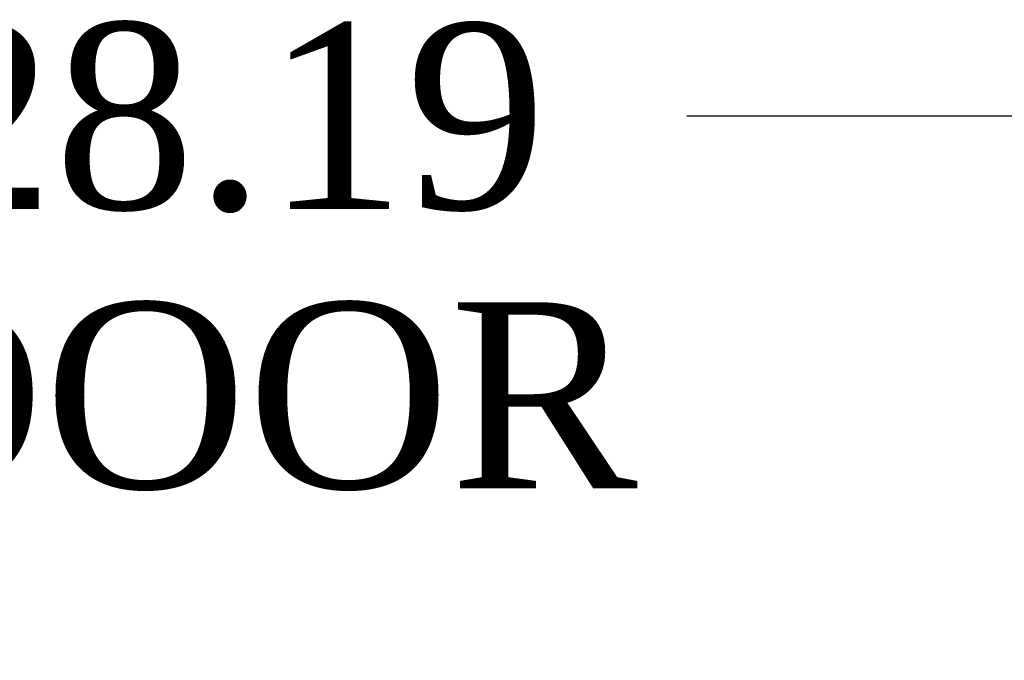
# Model space of a CAD drawing. Header units: inches. Extents: x 1 to 240, y -1 to 159.
# Tile 14 of 77: x 71.65 to 76.94, y 30.2 to 33.64. Entities that reach past the tile are written whole.
import ezdxf
from ezdxf.enums import TextEntityAlignment as Align

# ---------------------------------------------------------------- set-up
doc = ezdxf.new("R2010")
doc.units = ezdxf.units.IN
doc.header["$MEASUREMENT"] = 0
doc.layers.add('Default', color=7, linetype='Continuous')
doc.styles.add('SEACAD_Times_New_Roman', font='times.ttf')
doc.dimstyles.new('HAMMOND_(STH_-_240x160)', dxfattribs={"dimtxt": 1, "dimasz": 1.25, "dimexe": 0.5, "dimexo": 0.5, "dimgap": 0.25, "dimtad": 0, "dimtih": 1, "dimtoh": 1, "dimlfac": 0.125, "dimzin": 0, "dimdsep": 46, "dimtxsty": 'SEACAD_Times_New_Roman', "dimblk1": '_SE_FILLED', "dimblk2": '_SE_FILLED', "dimsah": 1, "dimcen": 0.5, "dimadec": 0, "dimazin": 0, "dimtfac": 0.8, "dimtofl": 0, "dimtmove": 0, "dimatfit": 3, "dimfxl": 1, "dimtolj": 1, "dimtzin": 0, "dimarcsym": 0})

# ---------------------------------------------------------------- blocks, each defined once
blk = doc.blocks.new('DMBLK2261')
at = {"layer": 'Default', "linetype": 'Continuous'}
for points in [[(59.9393, 33.3346), (58.6893, 33.1262), (59.9393, 32.9179)], [(85.6273, 33.3346), (85.6273, 32.9179), (86.8773, 33.1262)]]:
    blk.add_hatch(color=7, dxfattribs=at).paths.add_polyline_path(points)
at = {"layer": 'Default', "color": 7, "linetype": 'Continuous'}
for p, q in [((58.6893, 28.0906), (58.6893, 33.6262)), ((86.8773, 28.4341), (86.8773, 33.6262)), ((70.3361, 33.1262), (58.6893, 33.1262)), ((86.8773, 33.1262), (75.2304, 33.1262))]:
    blk.add_line(p, q, dxfattribs=at)
at = {"layer": 'Default', "color": 7, "linetype": 'Continuous', "style": 'SEACAD_Times_New_Roman'}
for s, p in [('28.19', (71.0771, 33.6262)), ('DOOR', (70.6861, 32.1262))]:
    blk.add_text(s, height=1, dxfattribs=at).set_placement(p, align=Align.TOP_LEFT)
blk = doc.blocks.new('_SE_FILLED')
at = {"color": 0}
blk.add_line((0, 0), (-1, 0), dxfattribs=at)
blk.add_solid([(0, 0), (-1, -0.1665), (-1, 0.1665), (0, 0)], dxfattribs=at)

msp = doc.modelspace()

# ---------------------------------------------------------------- dimensions: what is measured, and where the dimension line sits
at = {"layer": 'Default', "color": 7, "linetype": 'Continuous'}
dim = msp.add_linear_dim(base=(58.6893, 33.1262), p1=(86.8773, 27.9341), p2=(58.6893, 27.5906), text='\\A1;<>\\PDOOR', dimstyle='HAMMOND_(STH_-_240x160)', override={"dimlfac": 1}, dxfattribs=at)
dim.commit()
dim.dimension.update_dxf_attribs({"geometry": 'DMBLK2261', "text_midpoint": (72.7833, 33.1262), "dimtype": 160})

doc.saveas('drawing.dxf')
